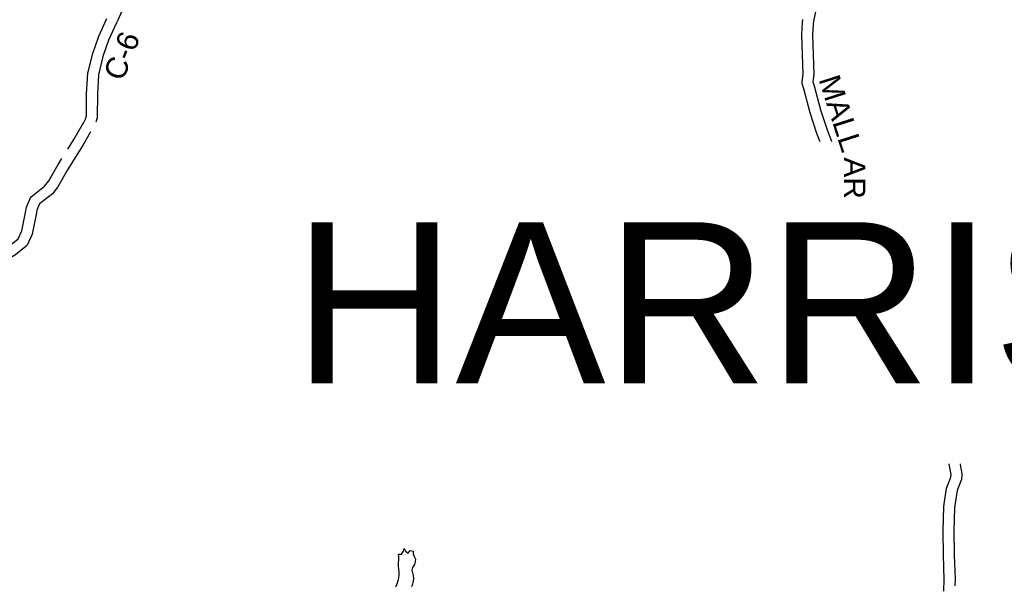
# Model space of a CAD drawing. Header units: feet. Extents: x 2324188 to 2324820, y 186207 to 186678.
# Tile 15 of 41: x 2324340 to 2324411, y 186408 to 186449. Entities that reach past the tile are written whole.
import ezdxf

# ---------------------------------------------------------------- set-up
doc = ezdxf.new("R2010")
doc.units = ezdxf.units.FT
doc.header["$MEASUREMENT"] = 0
doc.linetypes.add('waterex', pattern=[0])
for name, color, linetype in [('COUNTY-RD', 7, 'Continuous'), ('RD_X_Cells', 7, 'Continuous'), ('SH_Text', 7, 'Continuous'), ('UT_X_Water', 133, 'waterex')]:
    doc.layers.add(name, color=color, linetype=linetype)
doc.styles.add('ROAD', font='arial.ttf', dxfattribs={"height": 400})
doc.styles.get("Standard").update_dxf_attribs({"font": 'arial.ttf'})

msp = doc.modelspace()

# ---------------------------------------------------------------- linework, layer by layer
at = {"layer": 'COUNTY-RD'}
msp.add_line((2324343.105, 186439.707), (2324343.566, 186440.431), dxfattribs=at)
at = {"layer": 'RD_X_Cells'}
for points in [[(2324353.49, 186457.768), (2324352.449, 186456.542), (2324350.991, 186455.179), (2324349.693, 186453.812), (2324348.885, 186452.932), (2324348.295, 186452.17), (2324347.366, 186450.5), (2324346.768, 186449.136), (2324346.669, 186448.92), (2324346.669, 186448.92), (2324346.094, 186447.669), (2324345.68, 186446.468), (2324345.348, 186445.145), (2324345.272, 186443.733), (2324345.267, 186442.051), (2324345.258, 186441.994), (2324345.164, 186441.685)], [(2324397.666, 186449.849), (2324397.49, 186449.063), (2324397.471, 186448.811), (2324397.417, 186448.069), (2324397.522, 186445.157), (2324397.452, 186444.635), (2324397.545, 186444.335), (2324398.005, 186442.588), (2324398.478, 186441.127), (2324398.996, 186439.798), (2324399.306, 186438.762), (2324399.479, 186437.774), (2324399.511, 186436.826), (2324399.787, 186435.303), (2324400.346, 186433.391), (2324400.996, 186431.347), (2324401.573, 186430.533), (2324403.017, 186428.969), (2324405.551, 186426.769), (2324406.779, 186425.612), (2324406.814, 186425.568), (2324407.054, 186425.16), (2324407.076, 186425.101), (2324407.142, 186424.791), (2324407.165, 186423.408), (2324407.158, 186421.572), (2324407.314, 186419.972), (2324407.488, 186419.324), (2324408.006, 186417.671), (2324408.317, 186416.024), (2324408.319, 186415.965), (2324408.278, 186415.62), (2324408.266, 186415.571), (2324407.965, 186414.799), (2324407.778, 186413.56), (2324407.73, 186411.866), (2324407.761, 186410.082), (2324407.814, 186408.34), (2324407.8, 186407.859)], [(2324343.566, 186440.431), (2324344.286, 186441.68), (2324344.289, 186441.689), (2324344.311, 186441.724), (2324344.332, 186441.76), (2324344.408, 186441.892), (2324344.484, 186442.14), (2324344.49, 186443.755), (2324344.57, 186445.262), (2324344.929, 186446.691), (2324345.366, 186447.961), (2324345.958, 186449.247)], [(2324407.005, 186407.47), (2324407.031, 186408.34), (2324406.978, 186410.063), (2324406.947, 186411.871), (2324406.997, 186413.63), (2324407.201, 186414.98), (2324407.212, 186415.022), (2324407.509, 186415.786), (2324407.531, 186415.967), (2324407.245, 186417.481), (2324406.736, 186419.105), (2324406.541, 186419.832), (2324406.375, 186421.536), (2324406.382, 186423.403), (2324406.36, 186424.702), (2324406.33, 186424.846), (2324406.181, 186425.1), (2324405.026, 186426.189), (2324402.471, 186428.406), (2324400.963, 186430.039), (2324400.305, 186430.968), (2324400.278, 186431.022), (2324399.597, 186433.162), (2324399.024, 186435.122), (2324398.73, 186436.743), (2324398.699, 186437.692), (2324398.542, 186438.581), (2324398.255, 186439.543), (2324397.74, 186440.864), (2324397.254, 186442.368), (2324396.792, 186444.119), (2324396.671, 186444.513), (2324396.662, 186444.569), (2324396.661, 186444.625), (2324396.737, 186445.194), (2324396.633, 186448.083), (2324396.697, 186448.96), (2324396.697, 186448.961), (2324396.713, 186449.178)], [(2324344.779, 186440.968), (2324344.236, 186440.025), (2324343.524, 186438.908), (2324343.517, 186438.893)], [(2324332.921, 186424.8), (2324333.173, 186425.72), (2324333.717, 186426.753), (2324334.213, 186427.374), (2324335.064, 186428.566), (2324335.678, 186429.934), (2324336.356, 186430.832), (2324337.2, 186431.644), (2324338.856, 186432.65), (2324339.489, 186433.165), (2324339.768, 186433.751), (2324340.084, 186435.325), (2324340.114, 186435.474), (2324340.383, 186436.153), (2324340.445, 186436.237), (2324341.425, 186437.008), (2324341.727, 186437.407), (2324342.417, 186438.606), (2324342.679, 186439.03)], [(2324343.517, 186438.893), (2324343.5, 186438.87), (2324343.09, 186438.205), (2324342.381, 186436.973), (2324341.988, 186436.455), (2324341.053, 186435.719), (2324340.868, 186435.251), (2324340.831, 186435.07), (2324340.516, 186433.502), (2324340.14, 186432.71), (2324340.086, 186432.641), (2324339.309, 186432.009), (2324337.681, 186431.02), (2324336.944, 186430.311), (2324336.356, 186429.533), (2324335.746, 186428.175), (2324334.838, 186426.902), (2324334.375, 186426.322), (2324333.906, 186425.431), (2324333.675, 186424.59), (2324333.475, 186423.881)]]:
    msp.add_lwpolyline(points, dxfattribs=at)
at = {"layer": 'UT_X_Water'}
msp.add_lwpolyline([(2324367.038, 186407.778), (2324367.131, 186407.99), (2324367.209, 186408.241), (2324367.248, 186408.437), (2324367.272, 186408.641), (2324367.287, 186408.845), (2324367.263, 186409.08), (2324367.224, 186409.308), (2324367.231, 186409.535), (2324367.263, 186409.731), (2324367.254, 186409.951), (2324367.239, 186410.155), (2324367.442, 186410.171), (2324367.606, 186410.383), (2324367.645, 186410.587), (2324367.739, 186410.391), (2324367.935, 186410.242), (2324368.091, 186410.438), (2324368.295, 186410.392), (2324368.31, 186410.196), (2324368.373, 186410), (2324368.46, 186409.804), (2324368.452, 186409.608), (2324368.397, 186409.412), (2324368.249, 186409.2), (2324368.194, 186409.004), (2324368.249, 186408.8), (2324368.304, 186408.604), (2324368.336, 186408.4), (2324368.305, 186408.18), (2324368.25, 186407.984), (2324368.172, 186407.788)], dxfattribs=at)

# ---------------------------------------------------------------- texts
at = {"layer": 'RD_X_Cells', "style": 'ROAD'}
for s, rotation, p in [('C-6', 68.49857, (2324347.128, 186444.605)), ('MALL', 287.77131, (2324397.851, 186444.813)), ('AR', 270, (2324399.718, 186439.119)), ('NEE', 285.08667, (2324399.942, 186435.833)), ('RD.', 270, (2324407.447, 186424.688))]:
    msp.add_text(s, height=1.5658, rotation=rotation, dxfattribs=at).set_placement(p)

# ---------------------------------------------------------------- next in the draw order: texts
at = {"layer": 'SH_Text', "insert": (2324359.543, 186434.381), "char_height": 11.74379, "attachment_point": 1, "bg_fill": 3, "box_fill_scale": 1.5, "bg_fill_color": 256, "bg_fill_transparency": 0}
msp.add_mtext_dynamic_manual_height_columns('HARRISON COUNTY', width=161.02209, gutter_width=0.00274, heights=[7.486], dxfattribs=at)

doc.saveas('drawing.dxf')
